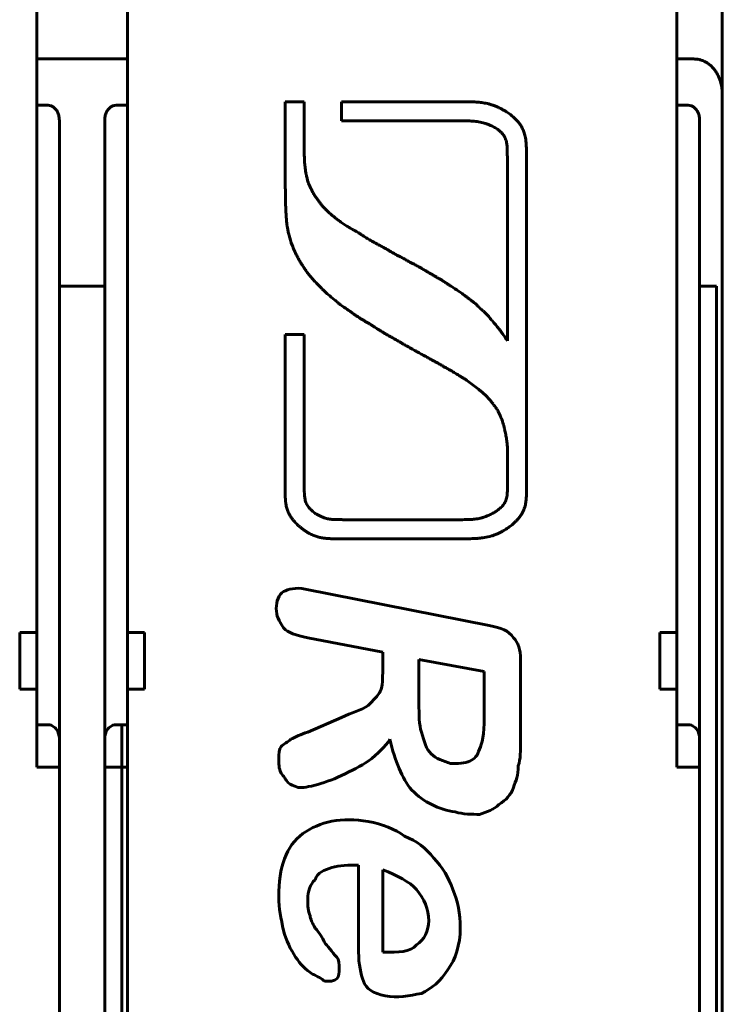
# Model space of a CAD drawing. Header units: millimetres. Extents: x -18 to 27, y -59 to 51.
# Tile 7 of 8: x 2 to 27, y -2 to 32. Entities that reach past the tile are written whole.
import ezdxf

# ---------------------------------------------------------------- set-up
doc = ezdxf.new("R2010")
doc.units = ezdxf.units.MM
doc.linetypes.add('K5LT_BASIC', pattern=[0])

msp = doc.modelspace()

# ---------------------------------------------------------------- linework, layer by layer
at = {"color": 150, "linetype": 'K5LT_BASIC', "lineweight": 60, "true_color": 0x0080ff}
for p, q in [((2.61, 33.925), (2.61, 30.957)), ((5.81, 33.925), (5.81, 30.957)), ((25.21, 30.957), (25.21, 33.925)), ((26.81, 33.88), (26.81, 29.71)), ((2.61, 30.957), (2.61, 29.321)), ((2.61, 30.957), (5.81, 30.957)), ((5.81, 30.957), (5.81, 29.321)), ((25.21, 30.957), (25.81, 30.957)), ((25.21, 29.321), (25.21, 30.957)), ((26.81, -37.296), (26.81, 29.71)), ((2.61, 29.321), (2.61, 10.707)), ((2.61, 29.321), (3.01, 29.321)), ((5.41, 29.321), (5.81, 29.321)), ((5.81, 29.321), (5.81, 10.707)), ((12.056, 29.446), (11.383, 29.446)), ((11.383, 29.446), (11.383, 27.428)), ((12.056, 28.1), (12.056, 29.446)), ((17.065, 29.446), (13.366, 29.446)), ((13.366, 29.446), (13.366, 28.773)), ((25.21, 29.321), (25.61, 29.321)), ((25.21, 10.707), (25.21, 29.321)), ((3.41, 6.957), (3.41, 28.791)), ((5.01, 28.791), (5.01, 6.957)), ((13.366, 28.773), (17.065, 28.773)), ((26.01, 28.791), (26.01, 6.957)), ((19.224, 26.568), (19.224, 21.009)), ((19.897, 17.583), (19.897, 25.896)), ((5.01, 22.942), (3.41, 22.942)), ((26.01, 22.942), (26.61, 22.942)), ((26.61, 22.942), (26.61, -30.528)), ((11.383, 21.235), (11.383, 17.199)), ((12.056, 21.235), (11.383, 21.235)), ((12.056, 17.199), (12.056, 21.235)), ((16.577, 14.694), (14.415, 14.694)), ((14.415, 14.022), (16.577, 14.022)), ((18.585, 10.955), (12.092, 12.236)), ((2.01, 10.707), (2.61, 10.707)), ((2.01, 8.707), (2.01, 10.707)), ((2.61, 8.707), (2.61, 10.707)), ((5.81, 8.707), (5.81, 10.707)), ((5.81, 10.707), (6.41, 10.707)), ((6.41, 8.707), (6.41, 10.707)), ((12.179, 10.529), (14.823, 10.017)), ((24.61, 8.707), (24.61, 10.707)), ((24.61, 10.707), (25.21, 10.707)), ((25.21, 8.707), (25.21, 10.707)), ((14.823, 10.017), (14.823, 9.417)), ((16.104, 9.761), (16.104, 8.223)), ((18.41, 9.336), (16.104, 9.761)), ((19.691, 6.942), (19.691, 9.761)), ((18.41, 7.711), (18.41, 9.336)), ((2.01, 8.707), (2.61, 8.707)), ((2.61, 7.457), (2.61, 8.707)), ((5.81, 8.707), (6.41, 8.707)), ((5.81, 7.457), (5.81, 8.707)), ((24.61, 8.707), (25.21, 8.707)), ((25.21, 7.457), (25.21, 8.707)), ((13.373, 7.711), (12.179, 7.199)), ((2.61, 7.457), (3.01, 7.457)), ((2.61, 5.957), (2.61, 7.457)), ((5.41, 7.457), (5.81, 7.457)), ((5.61, -15.493), (5.61, 7.407)), ((5.81, 5.957), (5.81, 7.457)), ((25.61, 7.457), (25.21, 7.457)), ((25.21, 5.957), (25.21, 7.457)), ((3.41, 5.957), (3.41, 6.957)), ((5.01, 5.957), (5.01, 6.957)), ((26.01, 5.957), (26.01, 6.957)), ((2.61, 5.957), (3.41, 5.957)), ((3.41, -13.543), (3.41, 5.957)), ((5.01, -13.543), (5.01, 5.957)), ((5.01, 5.957), (5.81, 5.957)), ((5.81, -13.543), (5.81, 5.957)), ((26.01, 5.957), (25.21, 5.957)), ((26.01, -13.543), (26.01, 5.957)), ((13.972, 2.499), (13.972, -0.575)), ((14.823, 2.33), (14.823, -0.575))]:
    msp.add_line(p, q, dxfattribs=at)
for points, knots in [([(26.81, 29.71), (26.81, 29.781), (26.801, 29.917), (26.76, 30.13), (26.692, 30.321), (26.605, 30.482), (26.527, 30.591), (26.444, 30.685), (26.348, 30.771), (26.217, 30.858), (26.079, 30.917), (25.94, 30.95), (25.856, 30.957), (25.81, 30.957)], [0, 0, 0, 0, 1.355262, 2.6752, 4.516974, 5.844055, 6.942902, 7.755709, 8.883943, 10.125529, 11.701649, 12.769412, 14, 14, 14, 14]), ([(19.897, 25.896), (19.897, 26.072), (19.897, 26.295), (19.897, 26.593), (19.897, 26.813), (19.897, 27.028), (19.897, 27.213), (19.897, 27.354), (19.896, 27.505), (19.896, 27.656), (19.895, 27.8), (19.889, 27.972), (19.87, 28.156), (19.825, 28.341), (19.77, 28.483), (19.705, 28.602), (19.635, 28.701), (19.569, 28.777), (19.492, 28.857), (19.417, 28.925), (19.332, 28.992), (19.264, 29.042), (19.184, 29.096), (19.093, 29.152), (19.014, 29.194), (18.93, 29.237), (18.838, 29.279), (18.725, 29.322), (18.618, 29.357), (18.483, 29.392), (18.352, 29.415), (18.223, 29.429), (18.096, 29.439), (17.96, 29.443), (17.831, 29.444), (17.745, 29.444), (17.663, 29.444), (17.571, 29.444), (17.462, 29.445), (17.294, 29.446), (17.162, 29.446), (17.065, 29.446)], [0, 0, 0, 0, 3.827882, 4.862264, 6.501597, 8.59754, 9.56096, 10.52438, 11.674138, 12.823897, 13.788973, 14.75405, 16.50243, 17.758206, 18.843236, 19.722999, 20.534699, 21.236041, 21.625211, 22.586047, 23.066464, 23.546882, 24.079406, 24.745515, 25.411623, 25.648173, 26.425039, 27.201905, 27.885822, 28.569739, 29.937573, 30.62149, 31.305408, 32.651967, 33.561022, 34.106496, 34.520136, 35.347416, 36.106289, 36.898114, 39, 39, 39, 39]), ([(25.61, 29.321), (25.648, 29.321), (25.701, 29.311), (25.769, 29.28), (25.82, 29.246), (25.872, 29.197), (25.919, 29.134), (25.954, 29.068), (25.98, 28.998), (25.998, 28.931), (26.008, 28.86), (26.01, 28.814), (26.01, 28.791)], [0, 0, 0, 0, 2.177138, 3.150045, 4.309184, 5.653145, 7.11007, 8.539916, 9.626235, 10.912306, 11.953648, 13, 13, 13, 13]), ([(17.065, 28.773), (17.137, 28.773), (17.218, 28.773), (17.324, 28.773), (17.405, 28.773), (17.511, 28.773), (17.626, 28.773), (17.769, 28.772), (17.91, 28.77), (18.052, 28.76), (18.156, 28.748), (18.26, 28.73), (18.358, 28.708), (18.438, 28.684), (18.497, 28.664), (18.541, 28.648), (18.585, 28.631), (18.643, 28.606), (18.693, 28.583), (18.751, 28.553), (18.804, 28.524), (18.868, 28.483), (18.924, 28.442), (18.983, 28.393), (19.041, 28.337), (19.09, 28.274), (19.125, 28.215), (19.153, 28.156), (19.17, 28.109), (19.186, 28.057), (19.199, 28), (19.209, 27.93), (19.217, 27.844), (19.221, 27.741), (19.222, 27.594), (19.224, 27.438), (19.225, 27.254), (19.225, 27.084), (19.224, 26.907), (19.224, 26.742), (19.224, 26.626), (19.224, 26.568)], [0, 0, 0, 0, 2.225148, 2.519797, 3.323502, 4.716504, 5.814858, 6.913212, 9.16258, 10.220722, 11.278863, 12.27749, 13.276118, 14.094493, 14.503681, 14.912869, 15.31783, 15.722792, 16.532715, 16.703576, 17.408918, 18.114261, 18.70103, 19.287798, 20.232817, 21.006309, 21.697003, 22.387696, 23.07839, 23.317392, 24.128866, 24.940341, 25.571257, 26.83309, 28.167826, 30.090505, 31.702304, 33.879884, 35.396312, 37.198156, 39, 39, 39, 39]), ([(19.224, 21.009), (19.17, 21.093), (19.1, 21.191), (19.026, 21.296), (19.007, 21.323), (18.995, 21.339), (18.978, 21.363), (18.945, 21.409), (18.881, 21.492), (18.811, 21.574), (18.743, 21.653), (18.679, 21.729), (18.608, 21.815), (18.525, 21.914), (18.449, 21.992), (18.372, 22.058), (18.307, 22.114), (18.249, 22.169), (18.197, 22.223), (18.151, 22.269), (18.091, 22.326), (18.025, 22.376), (17.961, 22.422), (17.913, 22.459), (17.852, 22.505), (17.779, 22.562), (17.681, 22.637), (17.524, 22.748), (17.371, 22.85), (17.242, 22.931), (17.173, 22.975), (17.106, 23.019), (17.042, 23.064), (16.975, 23.109), (16.9, 23.157), (16.82, 23.199), (16.741, 23.241), (16.679, 23.28), (16.624, 23.315), (16.576, 23.346), (16.515, 23.382), (16.462, 23.411), (16.423, 23.432), (16.398, 23.446), (16.352, 23.471), (16.291, 23.507), (16.233, 23.543), (16.185, 23.572), (16.132, 23.604), (16.047, 23.652), (15.94, 23.706), (15.805, 23.775), (15.68, 23.845), (15.569, 23.909), (15.49, 23.952), (15.412, 23.992), (15.315, 24.039), (15.208, 24.098), (15.104, 24.161), (14.999, 24.221), (14.907, 24.272), (14.827, 24.317), (14.744, 24.362), (14.648, 24.415), (14.539, 24.473), (14.42, 24.537), (14.277, 24.62), (14.149, 24.704), (14.044, 24.773), (13.972, 24.819), (13.895, 24.865), (13.824, 24.903), (13.753, 24.94), (13.687, 24.978), (13.622, 25.018), (13.557, 25.061), (13.49, 25.108), (13.419, 25.155), (13.347, 25.202), (13.26, 25.261), (13.162, 25.335), (13.054, 25.425), (12.95, 25.519), (12.854, 25.607), (12.756, 25.698), (12.675, 25.791), (12.618, 25.87), (12.581, 25.921), (12.554, 25.957), (12.525, 25.997), (12.49, 26.044), (12.453, 26.095), (12.414, 26.152), (12.379, 26.21), (12.349, 26.266), (12.323, 26.32), (12.299, 26.367), (12.278, 26.409), (12.257, 26.449), (12.237, 26.489), (12.21, 26.551), (12.187, 26.62), (12.161, 26.715), (12.146, 26.783), (12.134, 26.832), (12.132, 26.843), (12.13, 26.851), (12.126, 26.866), (12.12, 26.897), (12.107, 26.957), (12.092, 27.045), (12.083, 27.149), (12.073, 27.245), (12.062, 27.358), (12.057, 27.489), (12.056, 27.648), (12.055, 27.849), (12.056, 28.004), (12.056, 28.1)], [0, 0, 0, 0, 3.259119, 3.944189, 4.192816, 4.33002, 4.604427, 5.153241, 6.167865, 8.062459, 8.655341, 9.585676, 11.305928, 12.292946, 13.802234, 14.842401, 15.620601, 16.597267, 17.441009, 18.083351, 18.725692, 20.15363, 20.759552, 21.308174, 22.139307, 23.233025, 24.349783, 26.17726, 29.493158, 30.384409, 31.123385, 32.176893, 32.989189, 33.706908, 34.815865, 35.884229, 36.651085, 37.727017, 38.289028, 38.792765, 39.583548, 40.59888, 40.781896, 41.03545, 41.526736, 42.497755, 43.345996, 43.750618, 44.338613, 45.335194, 46.940781, 48.266571, 50.28278, 51.645057, 52.439622, 53.234188, 54.496313, 55.957372, 57.231302, 58.455619, 59.931896, 60.662583, 61.443656, 63.005803, 64.250925, 65.494681, 67.39708, 69.661027, 70.480362, 71.515922, 72.451363, 73.386803, 74.158096, 75.060046, 75.866766, 76.673486, 77.599595, 78.539428, 79.451161, 80.422706, 81.94944, 83.476173, 85.002907, 86.52964, 87.7389, 89.346206, 90.561345, 90.913781, 91.399734, 92.039841, 92.54816, 93.313079, 94.077999, 94.799389, 95.52078, 96.177576, 96.742919, 97.258727, 97.702292, 98.215902, 98.729512, 99.906637, 100.582856, 101.935292, 102.188621, 102.225965, 102.300654, 102.450033, 102.74879, 103.324482, 104.454044, 105.665698, 106.699674, 107.636765, 109.444307, 110.946983, 112.838376, 116, 116, 116, 116]), ([(11.383, 27.428), (11.383, 27.336), (11.383, 27.181), (11.383, 26.985), (11.383, 26.842), (11.383, 26.705), (11.383, 26.542), (11.387, 26.367), (11.391, 26.198), (11.393, 26.063), (11.395, 25.942), (11.397, 25.805), (11.404, 25.637), (11.412, 25.502), (11.416, 25.433), (11.416, 25.427), (11.417, 25.414), (11.418, 25.389), (11.421, 25.343), (11.427, 25.257), (11.439, 25.142), (11.459, 25.011), (11.484, 24.875), (11.534, 24.666), (11.594, 24.464), (11.668, 24.283), (11.709, 24.187), (11.749, 24.098), (11.794, 24.007), (11.85, 23.906), (11.924, 23.779), (12.004, 23.648), (12.094, 23.515), (12.179, 23.395), (12.268, 23.278), (12.372, 23.161), (12.476, 23.056), (12.567, 22.964), (12.633, 22.895), (12.696, 22.832), (12.781, 22.745), (12.923, 22.614), (13.067, 22.497), (13.183, 22.404), (13.253, 22.347), (13.356, 22.266), (13.459, 22.192), (13.551, 22.131), (13.607, 22.093), (13.676, 22.045), (13.748, 21.995), (13.831, 21.936), (13.935, 21.864), (14.078, 21.77), (14.225, 21.685), (14.353, 21.612), (14.449, 21.552), (14.538, 21.492), (14.628, 21.433), (14.721, 21.375), (14.825, 21.313), (14.93, 21.251), (15.036, 21.189), (15.131, 21.138), (15.219, 21.091), (15.325, 21.032), (15.44, 20.962), (15.568, 20.885), (15.706, 20.805), (15.836, 20.733), (15.943, 20.674), (16.022, 20.63), (16.123, 20.574), (16.24, 20.512), (16.364, 20.444), (16.479, 20.379), (16.594, 20.315), (16.703, 20.257), (16.815, 20.194), (16.926, 20.128), (17.039, 20.063), (17.151, 20.004), (17.281, 19.931), (17.375, 19.873), (17.462, 19.819), (17.504, 19.793), (17.545, 19.769), (17.566, 19.756), (17.593, 19.74), (17.644, 19.709), (17.74, 19.647), (17.882, 19.545), (18.065, 19.41), (18.199, 19.306), (18.299, 19.224), (18.363, 19.169), (18.453, 19.089), (18.541, 19.001), (18.623, 18.907), (18.683, 18.827), (18.731, 18.765), (18.77, 18.715), (18.824, 18.643), (18.883, 18.552), (18.926, 18.462), (18.955, 18.397), (18.976, 18.352), (19.001, 18.297), (19.035, 18.218), (19.06, 18.134), (19.081, 18.06), (19.094, 18.014), (19.107, 17.965), (19.126, 17.895), (19.145, 17.804), (19.163, 17.707), (19.18, 17.614), (19.196, 17.524), (19.21, 17.437), (19.222, 17.331), (19.224, 17.234), (19.224, 17.133), (19.224, 17.038), (19.225, 16.946), (19.224, 16.843), (19.224, 16.743), (19.224, 16.615), (19.224, 16.468), (19.224, 16.326), (19.224, 16.192), (19.224, 16.085), (19.224, 16.003), (19.225, 15.93), (19.224, 15.858), (19.224, 15.774), (19.223, 15.666), (19.215, 15.558), (19.196, 15.456), (19.172, 15.376), (19.14, 15.305), (19.1, 15.242), (19.053, 15.182), (18.999, 15.126), (18.936, 15.072), (18.87, 15.023), (18.791, 14.97), (18.683, 14.907), (18.545, 14.839), (18.4, 14.783), (18.281, 14.749), (18.173, 14.726), (18.057, 14.709), (17.922, 14.699), (17.736, 14.695), (17.478, 14.694), (17.175, 14.694), (16.866, 14.694), (16.673, 14.694), (16.577, 14.694)], [0, 0, 0, 0, 2.313877, 3.9195, 4.980977, 5.913211, 7.386175, 9.122684, 10.32656, 11.667691, 12.539936, 13.399372, 15.118245, 16.793852, 16.817492, 16.864774, 16.959336, 17.148461, 17.47943, 18.141367, 19.323399, 20.410868, 21.498337, 22.822212, 25.848212, 26.804808, 27.761405, 28.507911, 29.254417, 30.338827, 31.423237, 32.973898, 34.225662, 35.477426, 36.704479, 37.931531, 39.443119, 40.432322, 41.205954, 41.866724, 42.685885, 44.286918, 46.752806, 47.382208, 48.054487, 49.02942, 50.683904, 51.284577, 51.805008, 52.396019, 53.402881, 54.03693, 54.965247, 56.601086, 58.375443, 59.261347, 60.307528, 61.260906, 61.969468, 63.023062, 64.034017, 65.044972, 66.094934, 67.144896, 67.783788, 68.597234, 70.224125, 71.1952, 72.386556, 74.261406, 74.937292, 75.489158, 76.553168, 77.834599, 78.850637, 80.144434, 81.161015, 82.185977, 83.264745, 84.41276, 85.443502, 86.577432, 87.622294, 89.193469, 89.394159, 90.195229, 90.454281, 90.589207, 90.818352, 91.265637, 92.076993, 93.715529, 95.704252, 97.810778, 98.00291, 98.977169, 99.951427, 101.035759, 102.120091, 103.095854, 103.567257, 104.107556, 104.699769, 105.855448, 106.83894, 107.227556, 107.653891, 108.095827, 108.735005, 109.842091, 110.305382, 110.688249, 111.044542, 111.585355, 112.53449, 113.380828, 114.0897, 114.915642, 115.729815, 116.369898, 117.645513, 118.147556, 118.866307, 120.027323, 120.495356, 121.452204, 122.561257, 123.751468, 125.167556, 126.152111, 127.126927, 127.875376, 128.258795, 128.974831, 129.690866, 130.292104, 131.532253, 132.3574, 133.168397, 133.899924, 134.603446, 135.263424, 135.908189, 136.54546, 137.167747, 137.692036, 138.569869, 139.688634, 140.8074, 141.782539, 142.48265, 143.399915, 144.640361, 145.880807, 148.172951, 151.124867, 153.562434, 156, 156, 156, 156]), ([(16.577, 14.022), (16.681, 14.022), (16.817, 14.022), (16.981, 14.022), (17.051, 14.022), (17.108, 14.022), (17.162, 14.022), (17.218, 14.022), (17.278, 14.022), (17.336, 14.022), (17.402, 14.022), (17.475, 14.021), (17.562, 14.022), (17.672, 14.022), (17.796, 14.022), (17.922, 14.023), (18.049, 14.027), (18.176, 14.034), (18.298, 14.046), (18.462, 14.07), (18.617, 14.104), (18.77, 14.155), (18.871, 14.196), (18.971, 14.243), (19.103, 14.313), (19.209, 14.381), (19.348, 14.482), (19.449, 14.566), (19.553, 14.669), (19.631, 14.755), (19.702, 14.849), (19.762, 14.948), (19.805, 15.039), (19.838, 15.131), (19.861, 15.219), (19.874, 15.29), (19.883, 15.358), (19.892, 15.457), (19.897, 15.609), (19.897, 15.761), (19.897, 15.865), (19.897, 15.91), (19.897, 15.954), (19.897, 16.034), (19.897, 16.152), (19.897, 16.277), (19.897, 16.401), (19.897, 16.507), (19.897, 16.622), (19.897, 16.729), (19.897, 16.843), (19.897, 16.948), (19.897, 17.197), (19.897, 17.406), (19.897, 17.583)], [0, 0, 0, 0, 2.762797, 3.61476, 4.378465, 4.623702, 5.114178, 5.813204, 6.110831, 6.706085, 7.371249, 7.844571, 8.650033, 9.690274, 10.80022, 11.910166, 12.895284, 13.942816, 14.990347, 15.796179, 17.791795, 18.574903, 19.358012, 20.141121, 20.924229, 22.490447, 22.771182, 24.547018, 25.301316, 26.055614, 27.231513, 28.164592, 29.097671, 30.03075, 30.961164, 31.735442, 32.143264, 32.958908, 34.590197, 36.374332, 36.979838, 37.212028, 37.504563, 38.089634, 39.247652, 40.598633, 41.452619, 42.548272, 43.394544, 44.519336, 45.380364, 46.435753, 47.303017, 52, 52, 52, 52]), ([(11.383, 17.199), (11.383, 17.055), (11.383, 16.904), (11.383, 16.737), (11.383, 16.684), (11.383, 16.605), (11.383, 16.514), (11.383, 16.411), (11.383, 16.308), (11.383, 16.196), (11.383, 16.078), (11.383, 15.961), (11.383, 15.84), (11.383, 15.735), (11.382, 15.629), (11.383, 15.496), (11.389, 15.387), (11.404, 15.256), (11.424, 15.142), (11.459, 15.035), (11.481, 14.981), (11.486, 14.968), (11.494, 14.951), (11.508, 14.921), (11.539, 14.861), (11.59, 14.778), (11.649, 14.7), (11.702, 14.637), (11.749, 14.585), (11.794, 14.539), (11.846, 14.49), (11.904, 14.438), (11.964, 14.39), (12.029, 14.341), (12.1, 14.291), (12.218, 14.218), (12.352, 14.15), (12.499, 14.096), (12.634, 14.061), (12.762, 14.039), (12.871, 14.029), (12.986, 14.023), (13.094, 14.021), (13.19, 14.021), (13.254, 14.021), (13.318, 14.022), (13.41, 14.022), (13.524, 14.021), (13.659, 14.021), (13.801, 14.022), (14.058, 14.022), (14.261, 14.022), (14.415, 14.022)], [0, 0, 0, 0, 4.103502, 4.317716, 4.746145, 5.603001, 6.592719, 7.312219, 8.557482, 9.527161, 10.492688, 11.925688, 12.862584, 13.935563, 14.913248, 15.890932, 17.715338, 18.022929, 19.639544, 20.973138, 21.10221, 21.212309, 21.337292, 21.587258, 22.08719, 23.087055, 23.985786, 24.395689, 24.982581, 25.569473, 25.842941, 26.566567, 27.290193, 27.52877, 28.371685, 29.2146, 30.656867, 31.917465, 33.138955, 34.360445, 35.486889, 36.195393, 37.612401, 38.549067, 38.943916, 39.438733, 40.349926, 41.571495, 42.69214, 44.199857, 45.610037, 50, 50, 50, 50]), ([(14.415, 14.694), (14.324, 14.694), (14.206, 14.694), (14.059, 14.694), (13.958, 14.694), (13.859, 14.694), (13.752, 14.694), (13.635, 14.694), (13.499, 14.695), (13.361, 14.695), (13.24, 14.696), (13.147, 14.698), (13.036, 14.704), (12.916, 14.718), (12.792, 14.748), (12.705, 14.778), (12.634, 14.808), (12.57, 14.84), (12.506, 14.877), (12.455, 14.909), (12.413, 14.94), (12.354, 14.985), (12.313, 15.021), (12.275, 15.06), (12.26, 15.076), (12.241, 15.097), (12.207, 15.138), (12.168, 15.193), (12.129, 15.267), (12.102, 15.339), (12.082, 15.414), (12.07, 15.485), (12.06, 15.575), (12.056, 15.681), (12.057, 15.805), (12.057, 15.937), (12.055, 16.101), (12.055, 16.262), (12.056, 16.408), (12.056, 16.52), (12.056, 16.622), (12.056, 16.726), (12.056, 16.912), (12.056, 17.074), (12.056, 17.199)], [0, 0, 0, 0, 2.670574, 3.435449, 4.307736, 5.591185, 6.354288, 7.41784, 9.006335, 10.334287, 11.439318, 12.54435, 13.053884, 14.668449, 16.031785, 16.580189, 17.128594, 18.023683, 18.385099, 18.964271, 19.543444, 19.660026, 20.811222, 20.900197, 21.060289, 21.380471, 21.629863, 22.458018, 23.202972, 23.946023, 24.689075, 25.432126, 26.045417, 27.271999, 28.477551, 29.596857, 31.064727, 33.265596, 34.316221, 35.304916, 36.554651, 37.284042, 38.332385, 42, 42, 42, 42]), ([(11.323, 12.154), (11.154, 12.067), (11.067, 11.811), (11.067, 11.298), (11.154, 11.129), (11.323, 10.873)], [0, 0, 0, 0, 1.5, 1.5, 3, 3, 3, 3]), ([(3.41, 6.957), (3.41, 7.092), (3.356, 7.253), (3.205, 7.406), (3.097, 7.457), (3.01, 7.457)], [0, 0, 0, 0, 0.5, 0.75, 1, 1, 1, 1]), ([(5.41, 7.457), (5.324, 7.457), (5.216, 7.406), (5.065, 7.253), (5.01, 7.092), (5.01, 6.957)], [0, 0, 0, 0, 0.25, 0.5, 1, 1, 1, 1]), ([(26.01, 6.957), (26.01, 7.092), (25.956, 7.253), (25.805, 7.406), (25.697, 7.457), (25.61, 7.457)], [0, 0, 0, 0, 0.5, 0.75, 1, 1, 1, 1])]:
    msp.add_open_spline(points, degree=3, knots=knots, dxfattribs=at)
for points in [[(3.01, 29.321), (3.047, 29.321), (3.12, 29.308), (3.22, 29.25), (3.302, 29.164), (3.362, 29.057), (3.401, 28.933), (3.41, 28.839), (3.41, 28.791)], [(5.01, 28.791), (5.01, 28.84), (5.02, 28.933), (5.059, 29.058), (5.119, 29.164), (5.201, 29.25), (5.301, 29.308), (5.374, 29.321), (5.41, 29.321)], [(12.092, 12.236), (11.749, 12.323), (11.492, 12.236), (11.323, 12.154)], [(11.323, 10.873), (11.492, 10.699), (11.749, 10.617), (12.179, 10.529)], [(19.436, 10.529), (19.266, 10.786), (19.01, 10.873), (18.585, 10.955)], [(19.691, 9.761), (19.691, 10.104), (19.61, 10.36), (19.436, 10.529)], [(14.823, 9.417), (14.823, 9.079), (14.823, 8.823), (14.741, 8.648)], [(14.741, 8.648), (14.654, 8.48), (14.485, 8.311), (14.311, 8.136)], [(14.311, 8.136), (14.055, 7.967), (13.716, 7.88), (13.373, 7.711)], [(16.104, 8.223), (16.104, 7.798), (16.104, 7.455), (16.192, 7.199)], [(18.242, 6.599), (18.328, 6.773), (18.41, 7.111), (18.41, 7.711)], [(12.179, 7.199), (11.923, 7.111), (11.749, 7.03), (11.58, 6.942)], [(16.192, 7.199), (16.279, 6.855), (16.361, 6.599), (16.535, 6.43)], [(11.236, 6.686), (11.154, 6.599), (11.154, 6.43), (11.154, 6.261)], [(11.58, 6.942), (11.492, 6.855), (11.323, 6.773), (11.236, 6.686)], [(14.311, 6.173), (14.654, 6.43), (14.91, 6.686), (15.08, 6.942)], [(15.08, 6.942), (15.254, 6.173), (15.51, 5.574), (15.848, 5.149)], [(19.61, 6.004), (19.691, 6.261), (19.691, 6.517), (19.691, 6.942)], [(11.154, 6.261), (11.154, 6.087), (11.154, 5.917), (11.236, 5.748)], [(16.535, 6.43), (16.704, 6.261), (16.96, 6.173), (17.216, 6.087)], [(17.898, 6.173), (18.072, 6.261), (18.154, 6.343), (18.242, 6.599)], [(13.373, 5.661), (13.716, 5.83), (14.055, 6.004), (14.311, 6.173)], [(17.216, 6.087), (17.473, 6.087), (17.729, 6.087), (17.898, 6.173)], [(19.436, 5.236), (19.522, 5.492), (19.61, 5.661), (19.61, 6.004)], [(11.236, 5.748), (11.323, 5.661), (11.41, 5.492), (11.492, 5.405)], [(12.435, 5.318), (12.691, 5.405), (13.03, 5.492), (13.373, 5.661)], [(11.492, 5.405), (11.58, 5.318), (11.666, 5.318), (11.836, 5.236)], [(11.836, 5.236), (11.923, 5.236), (12.092, 5.236), (12.435, 5.318)], [(18.923, 4.636), (19.179, 4.805), (19.353, 4.98), (19.436, 5.236)], [(15.848, 5.149), (16.279, 4.723), (16.791, 4.462), (17.385, 4.38)], [(18.242, 4.293), (18.498, 4.38), (18.754, 4.462), (18.923, 4.636)], [(14.311, 4.037), (13.373, 4.206), (12.604, 4.037), (12.005, 3.611)], [(17.385, 4.38), (17.642, 4.293), (17.985, 4.293), (18.242, 4.293)], [(15.592, 3.524), (15.254, 3.78), (14.823, 3.949), (14.311, 4.037)], [(12.005, 3.611), (11.41, 3.181), (11.154, 2.412), (11.154, 1.387)], [(16.617, 2.755), (16.361, 3.099), (16.022, 3.355), (15.592, 3.524)], [(13.03, 2.412), (13.286, 2.499), (13.629, 2.499), (13.972, 2.499)], [(17.304, 1.643), (17.13, 2.074), (16.96, 2.412), (16.617, 2.755)], [(12.435, 1.987), (12.517, 2.243), (12.774, 2.33), (13.03, 2.412)], [(16.022, 1.643), (15.766, 1.9), (15.336, 2.156), (14.823, 2.33)], [(12.179, 1.305), (12.179, 1.561), (12.261, 1.818), (12.435, 1.987)], [(16.448, 0.537), (16.448, 0.962), (16.279, 1.305), (16.022, 1.643)], [(17.56, 0.28), (17.56, 0.793), (17.473, 1.218), (17.304, 1.643)], [(11.154, 1.387), (11.154, 0.962), (11.236, 0.619), (11.323, 0.193)], [(12.261, 0.706), (12.179, 0.875), (12.179, 1.049), (12.179, 1.305)], [(12.435, 0.28), (12.348, 0.449), (12.261, 0.619), (12.261, 0.706)], [(16.022, -0.319), (16.279, -0.15), (16.448, 0.193), (16.448, 0.537)], [(11.323, 0.193), (11.41, -0.15), (11.58, -0.489), (11.749, -0.744)], [(12.774, -0.232), (12.691, -0.063), (12.604, 0.106), (12.435, 0.28)], [(17.13, -1.175), (17.385, -0.832), (17.56, -0.319), (17.56, 0.28)], [(13.204, -0.744), (13.03, -0.575), (12.86, -0.319), (12.774, -0.232)], [(14.823, -0.575), (15.423, -0.575), (15.766, -0.575), (16.022, -0.319)], [(13.972, -0.575), (13.972, -1.001), (14.055, -1.344), (14.142, -1.601)], [(11.749, -0.744), (11.923, -1.001), (12.092, -1.175), (12.348, -1.344)], [(13.286, -1.175), (13.286, -1.001), (13.286, -0.832), (13.204, -0.744)], [(12.348, -1.344), (12.517, -1.431), (12.691, -1.513), (12.774, -1.601)], [(13.204, -1.513), (13.286, -1.431), (13.286, -1.257), (13.286, -1.175)], [(16.192, -2.026), (16.535, -1.857), (16.873, -1.601), (17.13, -1.175)], [(12.774, -1.601), (12.948, -1.601), (13.117, -1.601), (13.204, -1.513)], [(14.142, -1.601), (14.229, -1.857), (14.485, -2.026), (14.91, -2.113)], [(14.91, -2.113), (15.336, -2.2), (15.766, -2.113), (16.192, -2.026)]]:
    msp.add_open_spline(points, degree=3, dxfattribs=at)

doc.saveas('drawing.dxf')
